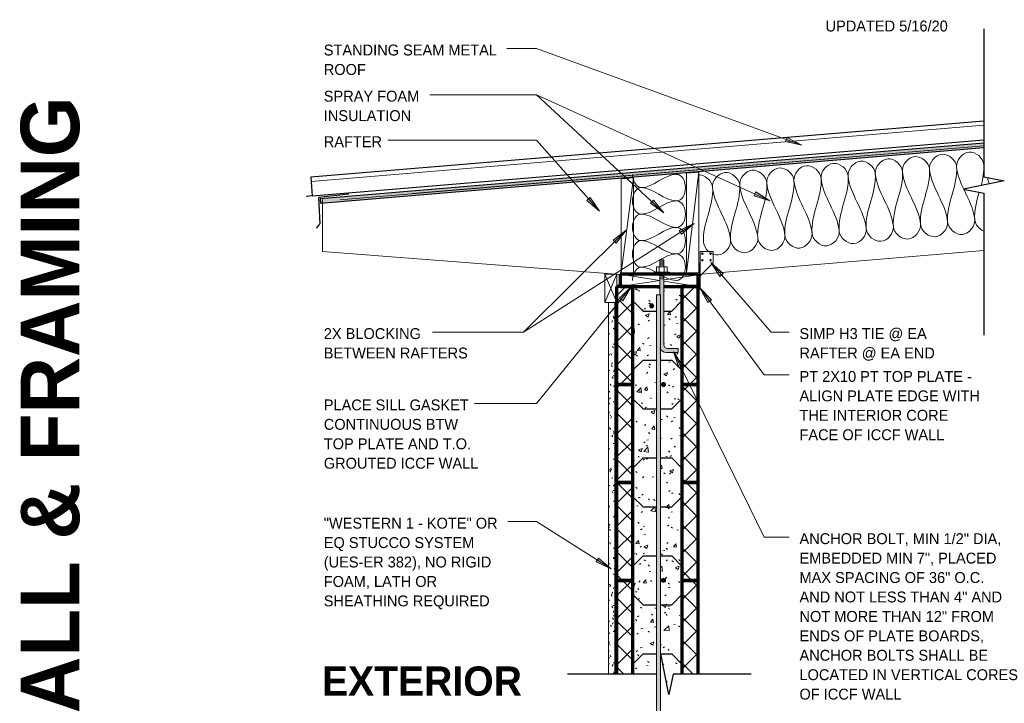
# Model space of a CAD drawing. Header units: inches. Extents: x 179 to 441, y -40 to 170.
# Tile 9 of 9: x 313 to 434, y 86 to 170. Entities that reach past the tile are written whole.
import ezdxf

# ---------------------------------------------------------------- set-up
doc = ezdxf.new("R2010")
doc.units = ezdxf.units.IN
doc.header["$MEASUREMENT"] = 0
for name, color, linetype, lineweight in [('A-ANNO-TEXT', 2, 'Continuous', 9), ('A-DETL', 5, 'Continuous', 9), ('A-DETL-GENF', 3, 'Continuous', 9), ('A-DETL-HLIN', 3, 'Continuous', 70), ('A-DETL-INSL', 8, 'Continuous', 9), ('A-DETL-LLIN', 3, 'Continuous', 9), ('A-DETL-MLIN', 3, 'Continuous', 30)]:
    doc.layers.add(name, color=color, linetype=linetype, lineweight=lineweight)
pattern_1 = [(50, (349.714, 0), (4.59071, -0.40187), [0.48, -5.28]), (355, (349.714, 0), (-0.88784, 4.8137), [0.384, -4.224]), (100.451, (350.097, -0.033), (3.70197, 4.41272), [0.408, -4.487]), (46.184, (349.714, 1.28), (6.83066, -1.05904), [0.72, -7.92]), (96.636, (350.284, 1.192), (5.98166, 6.234), [0.612, -6.731]), (351.184, (349.714, 1.28), (5.98208, 6.23382), [0.576, -6.336]), (21, (350.354, 0.96), (3.82029, -2.5771), [0.48, -5.28]), (326, (350.354, 0.96), (1.5572, 4.64059), [0.384, -4.224]), (71.451, (350.673, 0.745), (5.37715, 2.0647), [0.408, -4.487]), (37.5, (349.714, 0), (0.077972, 2.130786), [0.211, -3.962, 0.211, -4.077, -4.24]), (37.5, (349.714, 0), (0.077972, 2.130786), [-8.461, 0.211, -4.029]), (7.5, (349.714, 0), (1.683907, 2.52439), [0.211, -2.234, 0.211, -3.866, -1.616]), (7.5, (349.714, 0), (1.683907, 2.52439), [-6.522, 0.211, -1.405]), (327.5, (348.287, 0), (3.416527, -0.144297), [0.211, -1.389, 0.211, -4.781, -6.624]), (327.5, (348.287, 0), (3.416527, -0.144297), [-6.592, 0.211, -6.413]), (317.5, (347.647, 0), (3.732463, 0.640715), [0.211, -1.869, 0.211, -3.104, -4.704]), (317.5, (347.647, 0), (3.732463, 0.640715), [-5.395, 0.211, -4.493])]
pattern_2 = [(45, (349.714, 0), (-1.414214, 1.414214), []), (135, (349.714, 0), (-1.414214, -1.414214), [])]

# ---------------------------------------------------------------- blocks, each defined once
blk = doc.blocks.new('Anchor Bolt8 - __SHED ROOF0')
at = {"layer": 'A-DETL-GENF'}
for p, q in [((-2, 7.25), (-0.56, 7.25)), ((-2, 7.25), (-2, 6.75)), ((-2, 6.75), (-0.69, 6.75)), ((-0.25, -2.5), (-0.25, 6.31)), ((0.25, -2.5), (0.25, 0.16)), ((-0.25, -1.75), (0.25, -1.8)), ((-0.25, -1.87), (0.25, -1.93)), ((-0.25, -2), (0.25, -2.05)), ((-0.25, -2.12), (0.25, -2.18)), ((-0.25, -2.25), (0.25, -2.3)), ((-0.25, -2.37), (0.25, -2.43)), ((-0.94, -2.5), (0.94, -2.5)), ((-0.94, -2.5), (-0.94, -2.62)), ((-0.94, -2.62), (0.94, -2.62)), ((-0.66, -2.62), (-0.66, -3.25)), ((-0.66, -3.25), (0.66, -3.25)), ((-0.31, -2.62), (-0.31, -3.25)), ((-0.25, -3.25), (-0.25, -4.12)), ((-0.25, -3.37), (0.25, -3.43)), ((-0.25, -3.5), (0.25, -3.55)), ((-0.12, -3.25), (0.25, -3.29)), ((0.25, -3.25), (0.25, -4.18)), ((0.31, -2.62), (0.31, -3.25)), ((0.66, -2.62), (0.66, -3.25)), ((0.94, -2.5), (0.94, -2.62)), ((-0.25, -3.62), (0.25, -3.68)), ((-0.25, -3.75), (0.25, -3.8)), ((-0.25, -3.87), (0.25, -3.93)), ((-0.25, -4), (0.25, -4.05)), ((-0.25, -4.12), (0.25, -4.18))]:
    blk.add_line(p, q, dxfattribs=at)
for centre, radius, start in [((-0.56, 6.44), 0.812, 16.9354), ((-0.69, 6.31), 0.438, 360)]:
    blk.add_arc(centre, radius, start, 90, dxfattribs=at)
blk = doc.blocks.new('Break Line1 - B__SHED ROOF1')
at = {"layer": 'A-DETL-GENF', "lineweight": 30}
for p, q in [((-1, 0), (-0.5, 2.5)), ((-0.5, 2.5), (0.5, -2.5)), ((-10.57, 0), (-1, 0)), ((1.04, 0), (11.92, 0)), ((0.5, -2.5), (0.54, -2.3))]:
    blk.add_line(p, q, dxfattribs=at)
blk = doc.blocks.new('Reinf Bar Secti__SHED ROOF3')
at = {"layer": 'A-DETL-GENF'}
h = blk.add_hatch(color=256, dxfattribs=at)
edge = h.paths.add_edge_path(flags=0)
edge.add_arc((0, 0), 0.25, 180, 360)
edge.add_arc((0, 0), 0.25, 0, 180)
for start, end in [(0, 180), (180, 0)]:
    blk.add_arc((0, 0), 0.25, start, end, dxfattribs=at)
blk = doc.blocks.new('Plywood-Section__SHED ROOF0')
at = {"layer": 'A-DETL-GENF'}
h = blk.add_hatch(dxfattribs=at)
h.set_pattern_fill('FP2_11', color=256, style=0, pattern_type=2)
h.set_pattern_definition([(355.206, (348.907, -9.167), (0.03710663, 0.4424467), []), (310.206, (348.907, -9.167), (0.44250956, -0.0371119), [0.628, -0.628]), (40.206, (348.907, -9.167), (0.44250956, -0.0371119), [0.628, -0.628])])
h.paths.add_polyline_path([(0, 0.5), (0, 0), (81.53, 0), (81.57, 0.5)], flags=0)
at = {"layer": 'A-DETL-GENF', "lineweight": 30}
for p, q in [((81.57, 0.5), (0, 0.5)), ((0, 0.5), (0, 0)), ((0, 0), (81.53, 0))]:
    blk.add_line(p, q, dxfattribs=at)
blk = doc.blocks.new('Dimension Lumbe__SHED ROOF0')
at = {"layer": 'A-DETL-GENF'}
for p, q in [((1.5, 0), (0, -3.5)), ((0, 0), (1.5, -3.5)), ((0, -3.5), (0, 0)), ((0, 0), (1.5, 0)), ((1.5, 0), (1.5, -3.5)), ((1.5, -3.5), (0, -3.5))]:
    blk.add_line(p, q, dxfattribs=at)
blk = doc.blocks.new('Reinf Bar Eleva__SHED ROOF0')
at = {"layer": 'A-DETL-GENF'}
blk.add_hatch(color=256, dxfattribs=at).paths.add_polyline_path([(129, 0), (0, 0), (0, -0.5), (129, -0.5)], flags=0)
for p, q in [((129, 0), (0, 0)), ((0, 0), (0, -0.5)), ((0, -0.5), (129, -0.5)), ((129, -0.5), (129, 0))]:
    blk.add_line(p, q, dxfattribs=at)
blk = doc.blocks.new('Break Line4 - B__SHED ROOF0')
at = {"layer": 'A-DETL-GENF', "lineweight": 30}
for p, q in [((-1, 0), (-0.5, 2.5)), ((-0.5, 2.5), (0.5, -2.5)), ((-19.16, 0), (-1, 0)), ((0.5, -2.5), (1, 0)), ((1, 0), (18.38, 0))]:
    blk.add_line(p, q, dxfattribs=at)

msp = doc.modelspace()

# ---------------------------------------------------------------- hatches: boundary and pattern name
at = {"layer": 'A-ANNO-TEXT'}
for points in [[(407.4777272, 155.26035529), (407.29728784, 154.76562332), (409.26643872, 154.32770282)], [(403.66162113, 148.58853457), (403.44367359, 148.10914229), (405.37332027, 147.52110046)], [(383.36517896, 147.90075186), (382.97065828, 147.55193742), (384.49267298, 146.22800359)], [(391.1108146, 147.6051641), (390.75285564, 147.21892135), (392.39873761, 146.0525586)], [(394.25217648, 143.87722668), (394.5352116, 143.43314425), (396.08026451, 144.73011805)], [(386.17295317, 142.68616606), (386.54398651, 142.31246519), (387.77773981, 143.90845463)], [(399.24593444, 138.24920388), (399.64360073, 138.59442788), (398.13364929, 139.93210354)], [(386.93594378, 135.59861992), (387.34484095, 135.2667748), (388.40069933, 136.98563855)], [(397.78392997, 135.06593971), (398.20752637, 135.37880416), (396.80750744, 136.83113901)], [(394.19941826, 127.08726992), (394.67232852, 127.31894637), (393.55599472, 128.99916313)], [(384.37392174, 103.70601703), (384.09213456, 103.26114169), (385.92261, 102.41338631)]]:
    msp.add_hatch(color=7, dxfattribs=at).paths.add_polyline_path(points, flags=0)
at = {"layer": 'A-DETL-GENF'}
h = msp.add_hatch(color=7, dxfattribs=at)
edge = h.paths.add_edge_path(flags=0)
edge.add_line((392.69080782, 128.90600197), (394.12830782, 128.90600197))
edge.add_line((394.12830782, 128.90600197), (394.12830782, 129.40600197))
edge.add_line((394.12830782, 129.40600197), (392.81580782, 129.40600197))
edge.add_arc((392.81580782, 129.84350197), 0.4375, 180, 270, ccw=False)
edge.add_line((392.37830782, 129.84350197), (392.37830782, 137.85466959))
edge.add_line((392.37830782, 137.85466959), (391.87830782, 137.85466959))
edge.add_line((391.87830782, 137.85466959), (391.87830782, 135.99975197))
edge.add_line((391.87830782, 135.99975197), (391.9678683, 135.99975197))
edge.add_line((391.9678683, 135.99975197), (391.9678683, 129.35883154))
edge.add_spline(control_points=[(391.9678683, 129.35883154), (391.99517675, 129.30595835), (392.0608728, 129.20553805), (392.21051707, 129.05910065), (392.42216178, 128.94126319), (392.60129648, 128.90838455), (392.69080782, 128.90600197)], knot_values=[0, 0, 0, 0, 0.1785271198, 0.3567664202, 0.6238156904, 0.8924448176, 0.8924448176, 0.8924448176, 0.8924448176], degree=3, periodic=0)
h = msp.add_hatch(dxfattribs=at)
h.set_pattern_fill('FP2_7', style=0, pattern_type=2)
h.set_pattern_definition(pattern_2)
h.paths.add_polyline_path([(386.5928683, 124.99975197), (388.5928683, 124.99975197), (388.5928683, 136.99975197), (386.5928683, 136.99975197)], flags=0)
h = msp.add_hatch(dxfattribs=at)
h.set_pattern_fill('FP2_6', style=0, pattern_type=2)
h.set_pattern_definition(pattern_1)
h.paths.add_polyline_path([(388.5928683, 136.99975197), (388.5928683, 124.99975197), (391.4678683, 124.99975197), (391.4678683, 135.24975197), (390.5928683, 135.24975197), (390.5928683, 136.99975197)], flags=0)
edge = h.paths.add_edge_path(flags=0)
edge.add_arc((390.89195546, 134.64119128), 0.25, 0, 180)
edge.add_arc((390.89195546, 134.64119128), 0.25, 180, 360)
h = msp.add_hatch(dxfattribs=at)
h.set_pattern_fill('FP2_6', style=0, pattern_type=2)
h.set_pattern_definition(pattern_1)
h.paths.add_polyline_path([(390.5928683, 136.99975197), (390.5928683, 135.24975197), (391.4678683, 135.24975197), (391.4678683, 135.99975197), (391.87830782, 135.99975197), (391.87830782, 136.99975197)], flags=0)
h = msp.add_hatch(dxfattribs=at)
h.set_pattern_fill('FP2_6', style=0, pattern_type=2)
h.set_pattern_definition(pattern_1)
h.paths.add_polyline_path([(394.5928683, 135.24975197), (394.5928683, 136.99975197), (392.37830782, 136.99975197), (392.37830782, 135.24975197)], flags=0)
h = msp.add_hatch(dxfattribs=at)
h.set_pattern_fill('FP2_7', style=0, pattern_type=2)
h.set_pattern_definition(pattern_2)
h.paths.add_polyline_path([(396.5928683, 124.99975197), (396.5928683, 136.99975197), (394.5928683, 136.99975197), (394.5928683, 124.99975197)], flags=0)
h = msp.add_hatch(dxfattribs=at)
h.set_pattern_fill('FP2_6', style=0, pattern_type=2)
h.set_pattern_definition(pattern_1)
edge = h.paths.add_edge_path(flags=0)
edge.add_line((394.5928683, 135.24975197), (392.37830782, 135.24975197))
edge.add_line((392.37830782, 135.24975197), (392.37830782, 129.84350197))
edge.add_arc((392.81580782, 129.84350197), 0.4375, 180, 270)
edge.add_line((392.81580782, 129.40600197), (394.12830782, 129.40600197))
edge.add_line((394.12830782, 129.40600197), (394.12830782, 128.90600197))
edge.add_line((394.12830782, 128.90600197), (392.69080782, 128.90600197))
edge.add_spline(control_points=[(392.69080782, 128.90600197), (392.63090653, 128.9075964), (392.51127105, 128.92304237), (392.31379938, 128.99429672), (392.11599794, 129.13336946), (392.00871162, 129.27975287), (391.9678683, 129.35883154)], knot_values=[0, 0, 0, 0, 0.1797675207, 0.3586290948, 0.6254430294, 0.8924533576, 0.8924533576, 0.8924533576, 0.8924533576], degree=3, periodic=0)
edge.add_line((391.9678683, 129.35883154), (391.9678683, 124.99975197))
edge.add_line((391.9678683, 124.99975197), (392.0928683, 124.99975197))
edge.add_arc((392.3428683, 124.99975197), 0.25, 0, 180, ccw=False)
edge.add_line((392.5928683, 124.99975197), (394.5928683, 124.99975197))
edge.add_line((394.5928683, 124.99975197), (394.5928683, 135.24975197))
h = msp.add_hatch(dxfattribs=at)
h.set_pattern_fill('FP2_9', style=0, pattern_type=2)
h.set_pattern_definition([(0, (349.714, 0), (2.56, 0.64), [0.211, -1.709, 0.211, -1.709, -10.24]), (0, (349.714, 0), (2.56, 0.64), [-3.84, 0.211, -3.629, 0.211, -1.709, -4.48]), (0, (349.714, 0), (2.56, 0.64), [-9.6, 0.211, -1.069, 0.211, -2.989]), (120, (350.674, 0.32), (-1.8342563, 1.897025), [0.211, -1.709, 0.211, -1.709, -10.24]), (120, (350.674, 0.32), (-1.8342563, 1.897025), [-3.84, 0.211, -3.629, 0.211, -1.709, -4.48]), (120, (350.674, 0.32), (-1.8342563, 1.897025), [-9.6, 0.211, -1.069, 0.211, -2.989]), (240, (350.994, 1.6), (-0.7257437, -2.537025), [0.211, -1.709, 0.211, -1.709, -10.24]), (240, (350.994, 1.6), (-0.7257437, -2.537025), [-3.84, 0.211, -3.629, 0.211, -1.709, -4.48]), (240, (350.994, 1.6), (-0.7257437, -2.537025), [-9.6, 0.211, -1.069, 0.211, -2.989])])
h.paths.add_polyline_path([(386.3741183, 135.02799171), (385.6241183, 135.02799171), (385.6241183, 89.49975197), (386.3741183, 89.49975197)], flags=0)
h = msp.add_hatch(dxfattribs=at)
h.set_pattern_fill('FP2_7', style=0, pattern_type=2)
h.set_pattern_definition(pattern_2)
h.paths.add_polyline_path([(386.5928683, 112.99975197), (388.5928683, 112.99975197), (388.5928683, 124.99975197), (386.5928683, 124.99975197)], flags=0)
h = msp.add_hatch(dxfattribs=at)
h.set_pattern_fill('FP2_6', style=0, pattern_type=2)
h.set_pattern_definition(pattern_1)
h.paths.add_polyline_path([(388.5928683, 124.99975197), (388.5928683, 112.99975197), (391.4678683, 112.99975197), (391.4678683, 123.24975197), (390.5928683, 123.24975197), (390.5928683, 124.99975197)], flags=0)
h = msp.add_hatch(dxfattribs=at)
h.set_pattern_fill('FP2_6', style=0, pattern_type=2)
h.set_pattern_definition(pattern_1)
h.paths.add_polyline_path([(390.5928683, 124.99975197), (390.5928683, 123.24975197), (391.4678683, 123.24975197), (391.4678683, 124.99975197)], flags=0)
h = msp.add_hatch(dxfattribs=at)
h.set_pattern_fill('FP2_6', style=0, pattern_type=2)
h.set_pattern_definition(pattern_1)
edge = h.paths.add_edge_path(flags=0)
edge.add_line((394.5928683, 123.24975197), (394.5928683, 124.99975197))
edge.add_line((394.5928683, 124.99975197), (392.5928683, 124.99975197))
edge.add_arc((392.3428683, 124.99975197), 0.25, -180, 0, ccw=False)
edge.add_line((392.0928683, 124.99975197), (391.9678683, 124.99975197))
edge.add_line((391.9678683, 124.99975197), (391.9678683, 123.24975197))
edge.add_line((391.9678683, 123.24975197), (394.5928683, 123.24975197))
h = msp.add_hatch(dxfattribs=at)
h.set_pattern_fill('FP2_7', style=0, pattern_type=2)
h.set_pattern_definition(pattern_2)
h.paths.add_polyline_path([(396.5928683, 112.99975197), (396.5928683, 124.99975197), (394.5928683, 124.99975197), (394.5928683, 112.99975197)], flags=0)
h = msp.add_hatch(dxfattribs=at)
h.set_pattern_fill('FP2_6', style=0, pattern_type=2)
h.set_pattern_definition(pattern_1)
h.paths.add_polyline_path([(394.5928683, 123.24975197), (391.9678683, 123.24975197), (391.9678683, 112.99975197), (394.5928683, 112.99975197)], flags=0)
h = msp.add_hatch(dxfattribs=at)
h.set_pattern_fill('FP2_7', style=0, pattern_type=2)
h.set_pattern_definition(pattern_2)
h.paths.add_polyline_path([(386.5928683, 100.99975197), (388.5928683, 100.99975197), (388.5928683, 112.99975197), (386.5928683, 112.99975197)], flags=0)
h = msp.add_hatch(dxfattribs=at)
h.set_pattern_fill('FP2_6', style=0, pattern_type=2)
h.set_pattern_definition(pattern_1)
h.paths.add_polyline_path([(388.5928683, 112.99975197), (388.5928683, 100.99975197), (391.4678683, 100.99975197), (391.4678683, 111.24975197), (390.5928683, 111.24975197), (390.5928683, 112.99975197)], flags=0)
h = msp.add_hatch(dxfattribs=at)
h.set_pattern_fill('FP2_6', style=0, pattern_type=2)
h.set_pattern_definition(pattern_1)
h.paths.add_polyline_path([(390.5928683, 112.99975197), (390.5928683, 111.24975197), (391.4678683, 111.24975197), (391.4678683, 112.99975197)], flags=0)
h = msp.add_hatch(dxfattribs=at)
h.set_pattern_fill('FP2_6', style=0, pattern_type=2)
h.set_pattern_definition(pattern_1)
h.paths.add_polyline_path([(394.5928683, 111.24975197), (394.5928683, 112.99975197), (391.9678683, 112.99975197), (391.9678683, 111.24975197)], flags=0)
h = msp.add_hatch(dxfattribs=at)
h.set_pattern_fill('FP2_7', style=0, pattern_type=2)
h.set_pattern_definition(pattern_2)
h.paths.add_polyline_path([(396.5928683, 100.99975197), (396.5928683, 112.99975197), (394.5928683, 112.99975197), (394.5928683, 100.99975197)], flags=0)
h = msp.add_hatch(dxfattribs=at)
h.set_pattern_fill('FP2_6', style=0, pattern_type=2)
h.set_pattern_definition(pattern_1)
edge = h.paths.add_edge_path(flags=0)
edge.add_line((394.5928683, 111.24975197), (391.9678683, 111.24975197))
edge.add_line((391.9678683, 111.24975197), (391.9678683, 100.99975197))
edge.add_line((391.9678683, 100.99975197), (392.0928683, 100.99975197))
edge.add_arc((392.3428683, 100.99975197), 0.25, 0, 180, ccw=False)
edge.add_line((392.5928683, 100.99975197), (394.5928683, 100.99975197))
edge.add_line((394.5928683, 100.99975197), (394.5928683, 111.24975197))
h = msp.add_hatch(dxfattribs=at)
h.set_pattern_fill('FP2_7', style=0, pattern_type=2)
h.set_pattern_definition(pattern_2)
h.paths.add_polyline_path([(388.5928683, 100.99975197), (386.5928683, 100.99975197), (386.5928683, 89.49975197), (388.5928683, 89.49975197)], flags=0)
h = msp.add_hatch(dxfattribs=at)
h.set_pattern_fill('FP2_6', style=0, pattern_type=2)
h.set_pattern_definition(pattern_1)
h.paths.add_polyline_path([(391.4678683, 99.24975197), (390.5928683, 99.24975197), (390.5928683, 100.99975197), (388.5928683, 100.99975197), (388.5928683, 89.49975197), (391.4678683, 89.49975197)], flags=0)
h = msp.add_hatch(dxfattribs=at)
h.set_pattern_fill('FP2_6', style=0, pattern_type=2)
h.set_pattern_definition(pattern_1)
h.paths.add_polyline_path([(390.5928683, 100.99975197), (390.5928683, 99.24975197), (391.4678683, 99.24975197), (391.4678683, 100.99975197)], flags=0)
h = msp.add_hatch(dxfattribs=at)
h.set_pattern_fill('FP2_6', style=0, pattern_type=2)
h.set_pattern_definition(pattern_1)
edge = h.paths.add_edge_path(flags=0)
edge.add_line((394.5928683, 99.24975197), (394.5928683, 100.99975197))
edge.add_line((394.5928683, 100.99975197), (392.5928683, 100.99975197))
edge.add_arc((392.3428683, 100.99975197), 0.25, -180, 0, ccw=False)
edge.add_line((392.0928683, 100.99975197), (391.9678683, 100.99975197))
edge.add_line((391.9678683, 100.99975197), (391.9678683, 99.24975197))
edge.add_line((391.9678683, 99.24975197), (394.5928683, 99.24975197))
h = msp.add_hatch(dxfattribs=at)
h.set_pattern_fill('FP2_7', style=0, pattern_type=2)
h.set_pattern_definition(pattern_2)
h.paths.add_polyline_path([(396.5928683, 100.99975197), (394.5928683, 100.99975197), (394.5928683, 89.49975197), (396.5928683, 89.49975197)], flags=0)
h = msp.add_hatch(dxfattribs=at)
h.set_pattern_fill('FP2_6', style=0, pattern_type=2)
h.set_pattern_definition(pattern_1)
h.paths.add_polyline_path([(394.5928683, 99.24975197), (391.9678683, 99.24975197), (391.9678683, 91.8001364), (392.00779141, 91.99975197), (392.60779141, 88.99975197), (393.40779141, 88.99975197), (393.50779141, 89.49975197), (394.5928683, 89.49975197)], flags=0)
h = msp.add_hatch(dxfattribs=at)
h.set_pattern_fill('FP2_6', style=0, pattern_type=2)
h.set_pattern_definition(pattern_1)
h.paths.add_polyline_path([(392.60779141, 88.99975197), (392.95779141, 87.24975197), (393.05779141, 87.24975197), (393.40779141, 88.99975197)], flags=0)
h = msp.add_hatch(dxfattribs=at)
h.set_pattern_fill('FP2_6', style=0, pattern_type=2)
h.set_pattern_definition(pattern_1)
h.paths.add_polyline_path([(393.05779141, 87.24975197), (392.95779141, 87.24975197), (392.99198858, 87.07876615), (393.02359425, 87.07876615)], flags=0)

# ---------------------------------------------------------------- linework, layer by layer
at = {"layer": 'A-ANNO-TEXT', "color": 7}
for p, q in [((373.78865669, 166.1707961), (373.16287411, 166.1707961)), ((376.79482582, 166.1707961), (373.78865669, 166.1707961)), ((409.26643872, 154.32770282), (376.79482582, 166.1707961)), ((373.78865669, 160.51382686), (363.72787411, 160.51382686)), ((376.79482582, 160.51382686), (373.78865669, 160.51382686)), ((376.79482582, 160.51382686), (373.78865669, 160.51382686)), ((392.39873761, 146.0525586), (376.79482582, 160.51382686)), ((405.37332027, 147.52110046), (376.79482582, 160.51382686)), ((365.78440856, 154.93452362), (358.59787411, 154.93452362)), ((376.79482582, 154.93452362), (365.78440856, 154.93452362)), ((384.49267298, 146.22800359), (376.79482582, 154.93452362)), ((407.4777272, 155.26035529), (407.29728784, 154.76562332)), ((407.29728784, 154.76562332), (409.26643872, 154.32770282)), ((409.26643872, 154.32770282), (407.4777272, 155.26035529)), ((403.66162113, 148.58853457), (403.44367359, 148.10914229)), ((405.37332027, 147.52110046), (403.66162113, 148.58853457)), ((383.36517896, 147.90075186), (382.97065828, 147.55193742)), ((382.97065828, 147.55193742), (384.49267298, 146.22800359)), ((384.49267298, 146.22800359), (383.36517896, 147.90075186)), ((391.1108146, 147.6051641), (390.75285564, 147.21892135)), ((390.75285564, 147.21892135), (392.39873761, 146.0525586)), ((392.39873761, 146.0525586), (391.1108146, 147.6051641)), ((403.44367359, 148.10914229), (405.37332027, 147.52110046)), ((396.08026451, 144.73011805), (375.20456581, 131.42502986)), ((396.08026451, 144.73011805), (394.25217648, 143.87722668)), ((394.5352116, 143.43314425), (396.08026451, 144.73011805)), ((387.77773981, 143.90845463), (375.20456581, 131.42502986)), ((387.77773981, 143.90845463), (386.17295317, 142.68616606)), ((386.54398651, 142.31246519), (387.77773981, 143.90845463)), ((394.25217648, 143.87722668), (394.5352116, 143.43314425)), ((386.17295317, 142.68616606), (386.54398651, 142.31246519)), ((399.64360073, 138.59442788), (398.13364929, 139.93210354)), ((398.13364929, 139.93210354), (399.24593444, 138.24920388)), ((398.13364929, 139.93210354), (405.51885163, 131.42502986)), ((399.24593444, 138.24920388), (399.64360073, 138.59442788)), ((388.40069933, 136.98563855), (376.79482582, 122.68496463)), ((388.40069933, 136.98563855), (386.93594378, 135.59861992)), ((387.34484095, 135.2667748), (388.40069933, 136.98563855)), ((398.20752637, 135.37880416), (396.80750744, 136.83113901)), ((396.80750744, 136.83113901), (397.78392997, 135.06593971)), ((396.80750744, 136.83113901), (404.67830595, 126.17463294)), ((386.93594378, 135.59861992), (387.34484095, 135.2667748)), ((397.78392997, 135.06593971), (398.20752637, 135.37880416)), ((371.06150294, 131.42502986), (364.04287411, 131.42502986)), ((375.20456581, 131.42502986), (371.06150294, 131.42502986)), ((375.20456581, 131.42502986), (371.06150294, 131.42502986)), ((405.51885163, 131.42502986), (407.71492928, 131.42502986)), ((394.67232852, 127.31894637), (393.55599472, 128.99916313)), ((393.55599472, 128.99916313), (394.19941826, 127.08726992)), ((393.55599472, 128.99916313), (404.67830595, 106.2957118)), ((394.19941826, 127.08726992), (394.67232852, 127.31894637)), ((404.67830595, 126.17463294), (407.71492928, 126.17463294)), ((372.01412728, 122.68496463), (369.17287411, 122.68496463)), ((376.79482582, 122.68496463), (372.01412728, 122.68496463)), ((375.16325558, 108.19498912), (373.26787411, 108.19498912)), ((376.79482582, 108.19498912), (375.16325558, 108.19498912)), ((385.92261, 102.41338631), (376.79482582, 108.19498912)), ((404.67830595, 106.2957118), (407.71492928, 106.2957118)), ((384.37392174, 103.70601703), (384.09213456, 103.26114169)), ((384.09213456, 103.26114169), (385.92261, 102.41338631)), ((385.92261, 102.41338631), (384.37392174, 103.70601703))]:
    msp.add_line(p, q, dxfattribs=at)
at = {"layer": 'A-DETL', "lineweight": 30}
for p, q in [((431.58267813, 157.25746072), (349.13934824, 150.38718323)), ((349.33064249, 148.10607588), (431.58267813, 154.96041218)), ((349.13934824, 150.38718323), (349.33064249, 148.10607588)), ((349.33064249, 148.10607588), (348.58455055, 148.02961143)), ((353.80719416, 148.31486256), (350.07673444, 147.93254033)), ((350.07673444, 147.93254033), (350.26705384, 144.68811765)), ((350.19529627, 144.66332011), (349.78839769, 144.16665981))]:
    msp.add_line(p, q, dxfattribs=at)
at = {"layer": 'A-DETL'}
for p, q in [((349.18265346, 149.87078584), (431.58267813, 156.78087319)), ((395.15392788, 150.87864884), (396.65392788, 151.00443923)), ((396.65392788, 151.00443923), (395.15392788, 138.68725197)), ((395.15392788, 138.65600197), (395.15392788, 150.87864884)), ((396.65392788, 151.00443923), (396.65392788, 138.65600197)), ((387.15392788, 150.20776677), (388.65392788, 150.33355716)), ((388.65392788, 150.33355716), (387.15392788, 138.68725197)), ((387.15392788, 138.65600197), (387.15392788, 150.20776677)), ((388.65392788, 150.33355716), (388.65392788, 138.65299171)), ((388.62267788, 138.65600197), (387.15392788, 138.65600197)), ((396.62267788, 138.65600197), (395.15392788, 138.65600197)), ((385.6241183, 135.02799171), (385.6241183, 89.49975197)), ((386.3741183, 89.49975197), (386.3741183, 135.02799171))]:
    msp.add_line(p, q, dxfattribs=at)
at = {"layer": 'A-DETL-HLIN'}
for p, q in [((396.5928683, 138.49975197), (387.0303683, 138.49975197)), ((387.0303683, 138.49975197), (387.0303683, 136.99975197)), ((396.5928683, 136.99975197), (396.5928683, 138.49975197)), ((388.5928683, 136.99975197), (386.5928683, 136.99975197)), ((386.5928683, 136.99975197), (386.5928683, 124.99975197)), ((387.0303683, 136.99975197), (386.5928683, 136.99975197)), ((386.5928683, 136.99975197), (386.5928683, 124.99975197)), ((387.0303683, 136.99975197), (391.87830782, 136.99975197)), ((388.5928683, 124.99975197), (388.5928683, 136.99975197)), ((388.5928683, 124.99975197), (388.5928683, 136.99975197)), ((392.37830782, 136.99975197), (396.5928683, 136.99975197)), ((396.5928683, 136.99975197), (394.5928683, 136.99975197)), ((394.5928683, 136.99975197), (394.5928683, 124.99975197)), ((394.5928683, 136.99975197), (394.5928683, 124.99975197)), ((396.5928683, 124.99975197), (396.5928683, 136.99975197)), ((396.5928683, 124.99975197), (396.5928683, 136.99975197)), ((388.5928683, 124.99975197), (386.5928683, 124.99975197)), ((386.5928683, 124.99975197), (386.5928683, 112.99975197)), ((386.5928683, 124.99975197), (386.5928683, 112.99975197)), ((386.5928683, 124.99975197), (388.5928683, 124.99975197)), ((386.5928683, 124.99975197), (388.5928683, 124.99975197)), ((388.5928683, 112.99975197), (388.5928683, 124.99975197)), ((388.5928683, 112.99975197), (388.5928683, 124.99975197)), ((396.5928683, 124.99975197), (394.5928683, 124.99975197)), ((394.5928683, 124.99975197), (394.5928683, 112.99975197)), ((394.5928683, 124.99975197), (394.5928683, 112.99975197)), ((394.5928683, 124.99975197), (396.5928683, 124.99975197)), ((394.5928683, 124.99975197), (396.5928683, 124.99975197)), ((396.5928683, 112.99975197), (396.5928683, 124.99975197)), ((396.5928683, 112.99975197), (396.5928683, 124.99975197)), ((388.5928683, 112.99975197), (386.5928683, 112.99975197)), ((386.5928683, 112.99975197), (386.5928683, 100.99975197)), ((386.5928683, 112.99975197), (386.5928683, 100.99975197)), ((386.5928683, 112.99975197), (388.5928683, 112.99975197)), ((386.5928683, 112.99975197), (388.5928683, 112.99975197)), ((388.5928683, 100.99975197), (388.5928683, 112.99975197)), ((388.5928683, 100.99975197), (388.5928683, 112.99975197)), ((396.5928683, 112.99975197), (394.5928683, 112.99975197)), ((394.5928683, 112.99975197), (394.5928683, 100.99975197)), ((394.5928683, 112.99975197), (394.5928683, 100.99975197)), ((394.5928683, 112.99975197), (396.5928683, 112.99975197)), ((394.5928683, 112.99975197), (396.5928683, 112.99975197)), ((396.5928683, 100.99975197), (396.5928683, 112.99975197)), ((396.5928683, 100.99975197), (396.5928683, 112.99975197)), ((386.5928683, 100.99975197), (388.5928683, 100.99975197)), ((388.5928683, 100.99975197), (386.5928683, 100.99975197)), ((386.5928683, 100.99975197), (386.5928683, 89.49975197)), ((388.5928683, 89.49975197), (388.5928683, 100.99975197)), ((394.5928683, 100.99975197), (396.5928683, 100.99975197)), ((396.5928683, 100.99975197), (394.5928683, 100.99975197)), ((394.5928683, 100.99975197), (394.5928683, 89.49975197)), ((396.5928683, 89.49975197), (396.5928683, 100.99975197))]:
    msp.add_line(p, q, dxfattribs=at)
at = {"layer": 'A-DETL-INSL'}
for points, start_tangent, end_tangent in [([(424.92203869, 151.40625181), (426.44359742, 153.20636697), (428.24371258, 151.68480824)], (-0.0835669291, 0.9965021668), (0.0835669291, -0.9965021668)), ([(428.24371258, 151.68480824), (429.76527131, 153.4849234), (431.56538647, 151.96336467)], (-0.0835669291, 0.9965021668), (0.0835669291, -0.9965021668)), ([(411.63534313, 150.29202609), (413.15690186, 152.09214125), (414.95701702, 150.57058252)], (-0.0835669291, 0.9965021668), (0.0835669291, -0.9965021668)), ([(414.95701702, 150.57058252), (416.47857575, 152.37069768), (418.27869091, 150.84913895)], (-0.0835669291, 0.9965021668), (0.0835669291, -0.9965021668)), ([(418.27869091, 150.84913895), (419.80024964, 152.64925411), (421.6003648, 151.12769538)], (-0.0835669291, 0.9965021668), (0.0835669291, -0.9965021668)), ([(421.6003648, 151.12769538), (423.12192353, 152.92781054), (424.92203869, 151.40625181)], (-0.0835669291, 0.9965021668), (0.0835669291, -0.9965021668)), ([(431.56538647, 151.96336467), (431.23670332, 149.36671831)], (0.0835669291, -0.9965021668), (-0.257902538, -0.9661709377)), ([(431.56538647, 151.96336467), (431.56141574, 152.05493162)], (-0.0835669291, 0.9965021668), (-0.0039373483, 0.9999922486)), ([(431.57305163, 151.88065106), (431.56538647, 151.96336467)], (-0.1009240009, 0.9948941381), (-0.0835669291, 0.9965021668)), ([(389.61370163, 149.12475197), (388.5303683, 150.74975197)], (-1, 0), (0, 1)), ([(393.94703496, 150.74975197), (389.61370163, 149.12475197)], (-1, 0), (-1, 0)), ([(393.94703496, 147.49975197), (395.0303683, 149.12475197), (393.94703496, 150.74975197)], (1, 0), (-1, 0)), ([(396.54853242, 150.69935909), (398.34864758, 149.17780036)], (0.9965021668, 0.0835669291), (0.0835669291, -0.9965021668)), ([(398.34864758, 149.17780036), (399.87020631, 150.97791552), (401.67032146, 149.45635679)], (-0.0835669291, 0.9965021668), (0.0835669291, -0.9965021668)), ([(401.67032146, 149.45635679), (403.19188019, 151.25647195), (404.99199535, 149.73491323)], (-0.0835669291, 0.9965021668), (0.0835669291, -0.9965021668)), ([(404.99199535, 149.73491323), (406.51355408, 151.53502838), (408.31366924, 150.01346966)], (-0.0835669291, 0.9965021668), (0.0835669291, -0.9965021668)), ([(408.31366924, 150.01346966), (409.83522797, 151.81358482), (411.63534313, 150.29202609)], (-0.0835669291, 0.9965021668), (0.0835669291, -0.9965021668)), ([(418.27869091, 150.84913895), (417.17496683, 144.06651295)], (0.0835669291, -0.9965021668), (0.0835669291, -0.9965021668)), ([(420.49664072, 144.34506938), (418.27869091, 150.84913895)], (-0.0835669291, 0.9965021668), (-0.0835669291, 0.9965021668)), ([(421.6003648, 151.12769538), (420.49664072, 144.34506938)], (0.0835669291, -0.9965021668), (0.0835669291, -0.9965021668)), ([(423.81831461, 144.62362581), (421.6003648, 151.12769538)], (-0.0835669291, 0.9965021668), (-0.0835669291, 0.9965021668)), ([(424.92203869, 151.40625181), (423.81831461, 144.62362581)], (0.0835669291, -0.9965021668), (0.0835669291, -0.9965021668)), ([(427.13998849, 144.90218224), (424.92203869, 151.40625181)], (-0.0835669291, 0.9965021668), (-0.0835669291, 0.9965021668)), ([(428.24371258, 151.68480824), (427.13998849, 144.90218224)], (0.0835669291, -0.9965021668), (0.0835669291, -0.9965021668)), ([(429.10979604, 148.94266705), (428.24371258, 151.68480824)], (-0.4246045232, 0.9053789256), (-0.0835669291, 0.9965021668)), ([(404.99199535, 149.73491323), (403.88827127, 142.95228723)], (0.0835669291, -0.9965021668), (0.0835669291, -0.9965021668)), ([(407.20994516, 143.23084366), (404.99199535, 149.73491323)], (-0.0835669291, 0.9965021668), (-0.0835669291, 0.9965021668)), ([(408.31366924, 150.01346966), (407.20994516, 143.23084366)], (0.0835669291, -0.9965021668), (0.0835669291, -0.9965021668)), ([(410.53161905, 143.50940009), (408.31366924, 150.01346966)], (-0.0835669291, 0.9965021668), (-0.0835669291, 0.9965021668)), ([(411.63534313, 150.29202609), (410.53161905, 143.50940009)], (0.0835669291, -0.9965021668), (0.0835669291, -0.9965021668)), ([(413.85329294, 143.78795652), (411.63534313, 150.29202609)], (-0.0835669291, 0.9965021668), (-0.0835669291, 0.9965021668)), ([(414.95701702, 150.57058252), (413.85329294, 143.78795652)], (0.0835669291, -0.9965021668), (0.0835669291, -0.9965021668)), ([(417.17496683, 144.06651295), (414.95701702, 150.57058252)], (-0.0835669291, 0.9965021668), (-0.0835669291, 0.9965021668)), ([(432.26912525, 149.5744464), (431.99513994, 150.36908524)], (-0.4092486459, 0.9124228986), (-0.260456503, 0.9654855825)), ([(389.61370163, 145.87475197), (388.5303683, 147.49975197), (389.61370163, 149.12475197)], (-1, 0), (1, 0)), ([(389.61370163, 149.12475197), (393.94703496, 147.49975197)], (1, 0), (1, 0)), ([(398.34864758, 149.17780036), (397.24492349, 142.39517437)], (0.0835669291, -0.9965021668), (0.0835669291, -0.9965021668)), ([(400.56659738, 142.6737308), (398.34864758, 149.17780036)], (-0.0835669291, 0.9965021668), (-0.0835669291, 0.9965021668)), ([(401.67032146, 149.45635679), (400.56659738, 142.6737308)], (0.0835669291, -0.9965021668), (0.0835669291, -0.9965021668)), ([(403.88827127, 142.95228723), (401.67032146, 149.45635679)], (-0.0835669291, 0.9965021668), (-0.0835669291, 0.9965021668)), ([(430.46166238, 145.18073867), (429.11561855, 148.93025884)], (-0.0835669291, 0.9965021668), (-0.424998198, 0.9051941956)), ([(431.00781363, 148.55220899), (430.46166238, 145.18073867)], (-0.2765693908, -0.9609939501), (0.0835669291, -0.9965021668)), ([(393.94703496, 147.49975197), (389.61370163, 145.87475197)], (-1, 0), (-1, 0)), ([(393.94703496, 144.24975197), (395.0303683, 145.87475197), (393.94703496, 147.49975197)], (1, 0), (-1, 0)), ([(389.61370163, 142.62475197), (388.5303683, 144.24975197), (389.61370163, 145.87475197)], (-1, 0), (1, 0)), ([(389.61370163, 145.87475197), (393.94703496, 144.24975197)], (1, 0), (1, 0)), ([(423.81831461, 144.62362581), (425.61842976, 143.10206708), (427.13998849, 144.90218224)], (0.0835669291, -0.9965021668), (-0.0835669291, 0.9965021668)), ([(427.13998849, 144.90218224), (428.94010365, 143.38062351), (430.46166238, 145.18073867)], (0.0835669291, -0.9965021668), (-0.0835669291, 0.9965021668)), ([(430.46166238, 145.18073867), (431.57140498, 143.785383)], (0.0835669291, -0.9965021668), (0.9167930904, -0.3993625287)), ([(393.94703496, 144.24975197), (389.61370163, 142.62475197)], (-1, 0), (-1, 0)), ([(393.94703496, 140.99975197), (395.0303683, 142.62475197), (393.94703496, 144.24975197)], (1, 0), (-1, 0)), ([(407.20994516, 143.23084366), (409.01006032, 141.70928493), (410.53161905, 143.50940009)], (0.0835669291, -0.9965021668), (-0.0835669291, 0.9965021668)), ([(410.53161905, 143.50940009), (412.33173421, 141.98784136), (413.85329294, 143.78795652)], (0.0835669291, -0.9965021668), (-0.0835669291, 0.9965021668)), ([(413.85329294, 143.78795652), (415.6534081, 142.26639779), (417.17496683, 144.06651295)], (0.0835669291, -0.9965021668), (-0.0835669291, 0.9965021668)), ([(417.17496683, 144.06651295), (418.97508199, 142.54495422), (420.49664072, 144.34506938)], (0.0835669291, -0.9965021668), (-0.0835669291, 0.9965021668)), ([(420.49664072, 144.34506938), (422.29675588, 142.82351065), (423.81831461, 144.62362581)], (0.0835669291, -0.9965021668), (-0.0835669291, 0.9965021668)), ([(389.61370163, 139.37475197), (388.5303683, 140.99975197), (389.61370163, 142.62475197)], (-1, 0), (1, 0)), ([(389.61370163, 142.62475197), (393.94703496, 140.99975197)], (1, 0), (1, 0)), ([(397.24492349, 142.39517437), (399.04503865, 140.87361564), (400.56659738, 142.6737308)], (0.0835669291, -0.9965021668), (-0.0835669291, 0.9965021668)), ([(400.56659738, 142.6737308), (402.36671254, 141.15217207), (403.88827127, 142.95228723)], (0.0835669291, -0.9965021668), (-0.0835669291, 0.9965021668)), ([(403.88827127, 142.95228723), (405.68838643, 141.4307285), (407.20994516, 143.23084366)], (0.0835669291, -0.9965021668), (-0.0835669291, 0.9965021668)), ([(393.94703496, 140.99975197), (389.61370163, 139.37475197)], (-1, 0), (-1, 0)), ([(393.94703496, 137.74975197), (395.0303683, 139.37475197), (393.94703496, 140.99975197)], (1, 0), (-1, 0)), ([(388.5303683, 137.74975197), (389.61370163, 139.37475197)], (0, 1), (1, 0)), ([(389.61370163, 139.37475197), (393.94703496, 137.74975197)], (1, 0), (1, 0))]:
    msp.add_spline(points, degree=3, dxfattribs=dict(at, start_tangent=start_tangent, end_tangent=end_tangent))
at = {"layer": 'A-DETL-LLIN'}
for p, q in [((426.27532929, 153.78479818), (361.499855, 148.38684199)), ((431.58267813, 154.25403904), (386.03382254, 150.45830107)), ((409.69958869, 152.39592038), (352.6941517, 147.61542972)), ((350.58267813, 141.31225197), (350.58267813, 147.65030197)), ((387.07063553, 138.49339399), (350.58267813, 141.31225197)), ((431.58267813, 141.42888599), (396.49713888, 138.48660361)), ((398.38296365, 141.31225197), (396.82248797, 141.31225197)), ((396.82248797, 141.31225197), (396.82248797, 139.92505685)), ((396.82248797, 141.31225197), (398.41347823, 141.31225197)), ((396.82248797, 138.31225197), (396.82248797, 141.31225197)), ((398.41347823, 141.31225197), (398.41347823, 139.90324223)), ((392.37666644, 140.28357652), (391.87856909, 140.32715439)), ((391.87856909, 140.32715439), (391.87856909, 139.40745391)), ((392.37666644, 139.40745391), (392.37666644, 140.28357652)), ((396.82248797, 139.92505685), (396.75998797, 139.86306498)), ((396.81229781, 139.91494954), (396.81229781, 138.24975197)), ((398.41347823, 139.90324223), (396.82248797, 138.31225197)), ((391.47312929, 138.77759678), (391.19080782, 138.77759678)), ((391.19080782, 138.77759678), (391.19080782, 138.65600197)), ((391.87856909, 139.40745391), (391.47312929, 139.40745391)), ((391.47312929, 139.40745391), (391.47312929, 138.77759678)), ((392.79497413, 139.40745391), (392.37666644, 139.40745391)), ((392.79497413, 138.77759678), (392.79497413, 139.40745391)), ((393.06580782, 138.77759678), (392.79497413, 138.77759678)), ((393.06580782, 138.65600197), (393.06580782, 138.77759678)), ((396.75998797, 139.86306498), (396.75998797, 136.68725197)), ((386.64517813, 138.50363219), (386.64517813, 138.45771502)), ((387.0303683, 138.49975197), (391.87830782, 137.73428784)), ((391.87830782, 137.72930464), (387.0303683, 136.99975197)), ((391.19080782, 138.65600197), (393.06580782, 138.65600197)), ((396.58267813, 138.43725197), (392.37830782, 137.80454822)), ((392.37830782, 137.65534047), (396.5303683, 136.99975197)), ((396.81229781, 136.68725197), (396.81229781, 138.24975197)), ((396.81229781, 138.18725197), (396.81229781, 136.68725197)), ((386.58267813, 128.93725197), (386.58267813, 136.93725197)), ((396.58267813, 128.93725197), (396.58267813, 136.93725197)), ((396.75998797, 136.68725197), (396.81229781, 136.68725197))]:
    msp.add_line(p, q, dxfattribs=at)
for centre in [(397.10095209, 141.0331999), (398.10172511, 141.03022557), (397.10095209, 140.21884293), (398.10138974, 140.21919958)]:
    msp.add_circle(centre, 0.0855, dxfattribs=at)
at = {"layer": 'A-DETL-MLIN'}
for p, q in [((388.5928683, 135.24975197), (388.5928683, 136.99975197)), ((394.5928683, 135.24975197), (394.5928683, 136.99975197)), ((388.5928683, 135.24975197), (389.8428683, 133.99975197)), ((394.5928683, 135.24975197), (393.3428683, 133.99975197)), ((389.8428683, 133.99975197), (391.4678683, 133.99975197)), ((392.37830782, 133.99975197), (393.3428683, 133.99975197)), ((388.5928683, 126.74975197), (389.8428683, 127.99975197)), ((389.8428683, 127.99975197), (391.4678683, 127.99975197)), ((391.9678683, 127.99975197), (393.3428683, 127.99975197)), ((394.5928683, 126.74975197), (393.3428683, 127.99975197)), ((388.5928683, 126.74975197), (388.5928683, 124.99975197)), ((394.5928683, 126.74975197), (394.5928683, 124.99975197)), ((388.5928683, 123.24975197), (388.5928683, 124.99975197)), ((394.5928683, 123.24975197), (394.5928683, 124.99975197)), ((388.5928683, 123.24975197), (389.8428683, 121.99975197)), ((394.5928683, 123.24975197), (393.3428683, 121.99975197)), ((389.8428683, 121.99975197), (391.4678683, 121.99975197)), ((391.9678683, 121.99975197), (393.3428683, 121.99975197)), ((388.5928683, 114.74975197), (389.8428683, 115.99975197)), ((389.8428683, 115.99975197), (391.4678683, 115.99975197)), ((391.9678683, 115.99975197), (393.3428683, 115.99975197)), ((394.5928683, 114.74975197), (393.3428683, 115.99975197)), ((388.5928683, 114.74975197), (388.5928683, 112.99975197)), ((394.5928683, 114.74975197), (394.5928683, 112.99975197)), ((388.5928683, 111.24975197), (388.5928683, 112.99975197)), ((394.5928683, 111.24975197), (394.5928683, 112.99975197)), ((388.5928683, 111.24975197), (389.8428683, 109.99975197)), ((394.5928683, 111.24975197), (393.3428683, 109.99975197)), ((389.8428683, 109.99975197), (391.4678683, 109.99975197)), ((391.9678683, 109.99975197), (393.3428683, 109.99975197)), ((388.5928683, 102.74975197), (389.8428683, 103.99975197)), ((389.8428683, 103.99975197), (391.4678683, 103.99975197)), ((391.9678683, 103.99975197), (393.3428683, 103.99975197)), ((394.5928683, 102.74975197), (393.3428683, 103.99975197)), ((388.5928683, 102.74975197), (388.5928683, 100.99975197)), ((394.5928683, 102.74975197), (394.5928683, 100.99975197)), ((388.5928683, 99.24975197), (388.5928683, 100.99975197)), ((394.5928683, 99.24975197), (394.5928683, 100.99975197)), ((388.5928683, 99.24975197), (389.8428683, 97.99975197)), ((394.5928683, 99.24975197), (393.3428683, 97.99975197)), ((389.8428683, 97.99975197), (391.4678683, 97.99975197)), ((391.9678683, 97.99975197), (393.3428683, 97.99975197)), ((388.5928683, 90.74975197), (389.8428683, 91.99975197)), ((389.8428683, 91.99975197), (391.4678683, 91.99975197)), ((391.9678683, 91.99975197), (393.3428683, 91.99975197)), ((394.5928683, 90.74975197), (393.3428683, 91.99975197)), ((388.5928683, 90.74975197), (388.5928683, 89.49975197)), ((394.5928683, 90.74975197), (394.5928683, 89.49975197))]:
    msp.add_line(p, q, dxfattribs=at)

# ---------------------------------------------------------------- block references
at = {"layer": 'A-DETL-GENF'}
for name, p, rotation in [('Break Line4 - B__SHED ROOF0', (431.58267813, 149.43725197), 269.9999999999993), ('Plywood-Section__SHED ROOF0', (350.33834602, 147.23774789), 4.793622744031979), ('Anchor Bolt8 - __SHED ROOF0', (392.12830782, 136.15600197), 180), ('Dimension Lumbe__SHED ROOF0', (386.64517813, 135.02799171), 180), ('Reinf Bar Eleva__SHED ROOF0', (391.9678683, 135.99975197), 269.9999999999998), ('Break Line1 - B__SHED ROOF1', (392.50779141, 89.49975197), 180)]:
    msp.add_blockref(name, p, dxfattribs=dict(at, rotation=rotation))
for p in [(390.89195546, 134.64119128), (392.3428683, 124.99975197), (392.3428683, 100.99975197)]:
    msp.add_blockref('Reinf Bar Secti__SHED ROOF3', p, dxfattribs=at)

# ---------------------------------------------------------------- texts
at = {"layer": 'A-ANNO-TEXT', "color": 7}
for s, insert, char_height, width, attachment_point, line_spacing_factor in [('\\fStylus BT|b0|i0|c0|p34|;UPDATED 5/16/20', (412.18600856, 169.59153076), 1.3341121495, 19.422, 1, 1.070803), ('\\fStylus BT|b0|i0|c0|p34|;STANDING SEAM METAL\\PROOF', (350.73287411, 166.65014635), 1.3341121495, 25.38, 1, 1.070803), ('\\fStylus BT|b0|i0|c0|p34|;SPRAY FOAM\\PINSULATION', (350.73287411, 160.99317711), 1.3341121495, 14.058, 1, 1.070803), ('\\fStylus BT|b0|i0|c0|p34|;RAFTER', (350.73287411, 155.41387386), 1.3341121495, 7.902, 1, 1.070803), ('\\fStylus BT|b0|i0|c0|p34|;2X BLOCKING\\PBETWEEN RAFTERS', (350.73287411, 131.9043801), 1.3341121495, 20.034, 1, 1.070803), ('\\fStylus BT|b0|i0|c0|p34|;SIMP H3 TIE @ EA\\PRAFTER @ EA END', (408.99492928, 131.9043801), 1.3341121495, 19.584, 1, 1.070803), ('\\fStylus BT|b0|i0|c0|p34|;PT 2X10 PT TOP PLATE -\\PALIGN PLATE EDGE WITH\\PTHE INTERIOR CORE\\PFACE OF ICCF WALL', (408.99492928, 126.65398318), 1.3341121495, 25.974, 1, 1.070803), ('\\fStylus BT|b0|i0|c0|p34|;PLACE SILL GASKET\\PCONTINUOUS BTW\\PTOP PLATE AND T.O.\\PGROUTED ICCF WALL', (350.73287411, 123.16431488), 1.3341121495, 22.14, 1, 1.070803), ('\\fStylus BT|b0|i0|c0|p34|;"WESTERN 1 - KOTE" OR\\PEQ STUCCO SYSTEM\\P(UES-ER 382), NO RIGID\\PFOAM, LATH OR\\PSHEATHING REQUIRED', (350.73287411, 108.67433936), 1.3341121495, 25.974, 1, 1.070803), ('\\fStylus BT|b0|i0|c0|p34|;ANCHOR BOLT, MIN 1/2" DIA,\\PEMBEDDED MIN 7", PLACED\\PMAX SPACING OF 36" O.C.\\PAND NOT LESS THAN 4" AND\\PNOT MORE THAN 12" FROM\\PENDS OF PLATE BOARDS,\\PANCHOR BOLTS SHALL BE\\PLOCATED IN VERTICAL CORES\\POF ICCF WALL', (408.99492928, 106.77506204), 1.3341121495, 31.59, 1, 1.070803), ('\\fStylus BT|b1|i0|c0|p34|;EXTERIOR\\PSIDE', (362.75440569, 90.45246693), 3.5825545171, 27.216, 2, 1.063354)]:
    msp.add_mtext(s, dxfattribs=dict(at, insert=insert, char_height=char_height, width=width, attachment_point=attachment_point, line_spacing_factor=line_spacing_factor))
at = {"layer": 'A-ANNO-TEXT', "color": 253, "insert": (313.61620329, -15.33955932), "char_height": 7.1651090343, "width": 203.232, "attachment_point": 1, "rotation": 90, "line_spacing_factor": 1.063354}
msp.add_mtext('\\fStylus BT|b1|i0|c0|p34|;CONCRETE & ICCF WALL & FRAMING', dxfattribs=at)

doc.saveas('drawing.dxf')
